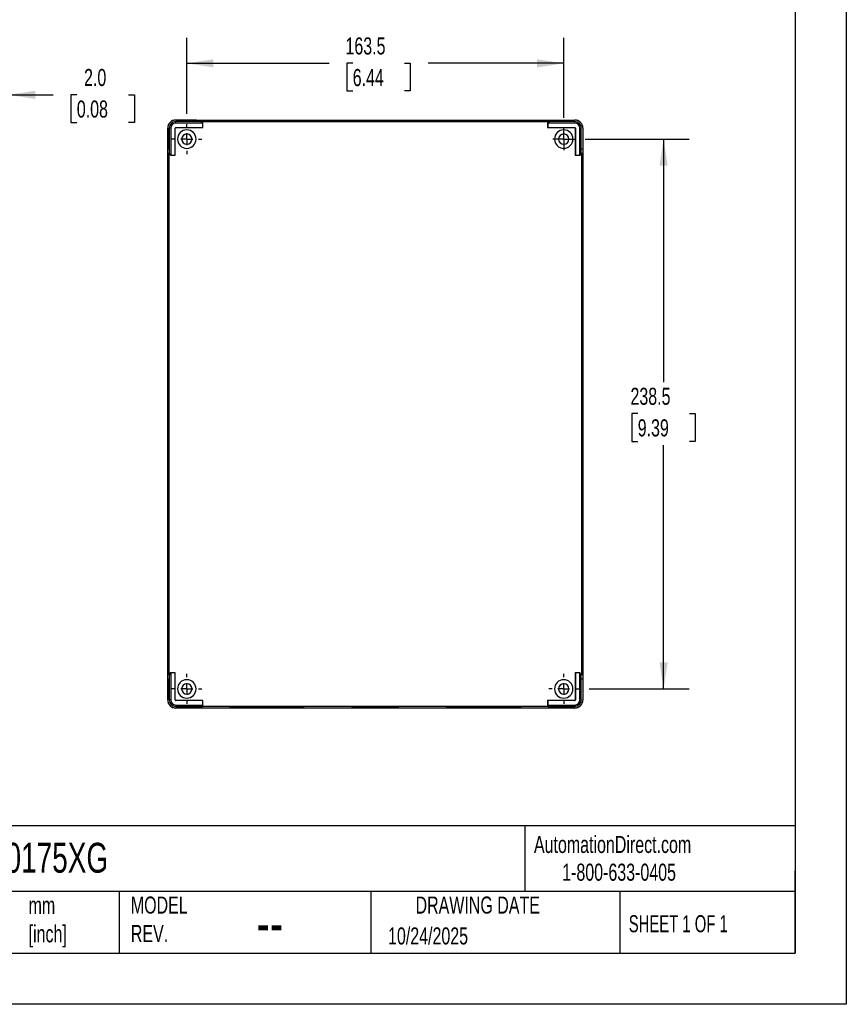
# Model space of a CAD drawing. Header units: millimetres. Extents: x 0 to 978, y 0 to 756.
# Tile 4 of 5: x 619 to 978, y 0 to 427. Entities that reach past the tile are written whole.
import ezdxf

# ---------------------------------------------------------------- set-up
doc = ezdxf.new("R2010")
doc.units = ezdxf.units.MM
doc.header["$LTSCALE"] = 3.5
doc.linetypes.add('CENTERX2', pattern=[20.32, 12.7, -2.54, 2.54, -2.54])
doc.layers.add('CENTER', color=40, linetype='CENTERX2')
doc.layers.add('DIMENSIONS', color=140, linetype='Continuous', lineweight=25)
doc.layers.add('TEXT', color=140, linetype='Continuous', lineweight=25)
doc.styles.add('SLDTEXTSTYLE0', font='TXT', dxfattribs={"width": 0.7})
doc.styles.add('SLDTEXTSTYLE1', font='TXT', dxfattribs={"width": 0.65})
doc.dimstyles.new('SLDDIMSTYLE0', dxfattribs={"dimtxt": 7.553027, "dimasz": 11.557, "dimexe": 0, "dimexo": 0.0625, "dimgap": 1.888257, "dimtad": 0, "dimtih": 1, "dimtoh": 1, "dimdec": 1, "dimrnd": 1e-09, "dimzin": 12, "dimdsep": 46, "dimtxsty": 'SLDTEXTSTYLE0', "dimsah": 1, "dimcen": 0.09, "dimadec": 0, "dimazin": 3, "dimtfac": 1, "dimtdec": 1, "dimtofl": 0, "dimtmove": 0, "dimatfit": 3, "dimfxl": 0, "dimfrac": 2, "dimtolj": 1, "dimtzin": 12, "dimarcsym": 0})
doc.dimstyles.new('SLDDIMSTYLE2', dxfattribs={"dimtxt": 7.553027, "dimasz": 11.557, "dimexe": 0, "dimexo": 0.0625, "dimgap": 1.888257, "dimtad": 0, "dimtih": 1, "dimtoh": 1, "dimdec": 1, "dimrnd": 1e-09, "dimzin": 4, "dimdsep": 46, "dimtxsty": 'SLDTEXTSTYLE0', "dimsah": 1, "dimcen": 0.09, "dimadec": 0, "dimazin": 1, "dimtfac": 1, "dimtdec": 1, "dimtmove": 0, "dimatfit": 0, "dimfxl": 0, "dimfrac": 2, "dimtolj": 1, "dimtzin": 12, "dimarcsym": 0})

# ---------------------------------------------------------------- blocks, each defined once
blk = doc.blocks.new('_D_8')
at = {"layer": 'DIMENSIONS'}
for p, q in [((612.57, 373), (612.57, 405.67)), ((614.57, 384.58), (614.57, 405.67)), ((612.57, 394.56), (590.34, 394.56)), ((614.57, 394.56), (633.9, 394.56)), ((644.14, 394.56), (641.6, 394.56)), ((641.6, 394.56), (641.6, 382.56)), ((666.58, 394.56), (669.12, 394.56)), ((669.12, 394.56), (669.12, 382.56)), ((641.6, 382.56), (644.14, 382.56)), ((669.12, 382.56), (666.58, 382.56))]:
    blk.add_line(p, q, dxfattribs=at)
for points in [[(612.57, 394.56), (601.01, 396.34), (601.01, 392.78)], [(614.57, 394.56), (626.13, 392.78), (626.13, 396.34)]]:
    blk.add_solid(points, dxfattribs=at)
at = {"layer": 'DIMENSIONS', "char_height": 7.408, "attachment_point": 1, "style": 'SLDTEXTSTYLE0'}
for s, insert in [('2.0', (647.28, 405.8)), ('0.08', (644.14, 392.11))]:
    blk.add_mtext(s, dxfattribs=dict(at, insert=insert))
blk = doc.blocks.new('_D_9')
at = {"layer": 'DIMENSIONS'}
for p, q in [((691.85, 386.32), (691.85, 419.35)), ((855.35, 384.57), (855.35, 419.35)), ((691.85, 408.23), (753.58, 408.23)), ((763.81, 408.23), (761.28, 408.23)), ((761.28, 408.23), (761.28, 396.23)), ((786.26, 408.23), (788.79, 408.23)), ((788.79, 408.23), (788.79, 396.23)), ((855.35, 408.23), (796.49, 408.23)), ((761.28, 396.23), (763.81, 396.23)), ((788.79, 396.23), (786.26, 396.23))]:
    blk.add_line(p, q, dxfattribs=at)
for points in [[(691.85, 408.23), (703.41, 406.46), (703.41, 410.01)], [(855.35, 408.23), (843.8, 410.01), (843.8, 406.46)]]:
    blk.add_solid(points, dxfattribs=at)
at = {"layer": 'DIMENSIONS', "char_height": 7.408, "attachment_point": 1, "style": 'SLDTEXTSTYLE0'}
for s, insert in [('163.5', (760.67, 419.47)), ('6.44', (763.81, 405.78))]:
    blk.add_mtext(s, dxfattribs=dict(at, insert=insert))
blk = doc.blocks.new('_D_10')
at = {"layer": 'DIMENSIONS'}
for p, q in [((864.59, 375.34), (909.77, 375.34)), ((898.65, 375.34), (898.65, 269.94)), ((887.43, 256.25), (884.89, 256.25)), ((884.89, 256.25), (884.89, 244.24)), ((909.88, 256.25), (912.41, 256.25)), ((912.41, 256.25), (912.41, 244.24)), ((884.89, 244.24), (887.43, 244.24)), ((912.41, 244.24), (909.88, 244.24)), ((898.65, 136.84), (898.65, 242.55)), ((866.34, 136.84), (909.77, 136.84))]:
    blk.add_line(p, q, dxfattribs=at)
for points in [[(898.65, 375.34), (896.88, 363.78), (900.43, 363.78)], [(898.65, 136.84), (900.43, 148.39), (896.88, 148.39)]]:
    blk.add_solid(points, dxfattribs=at)
at = {"layer": 'DIMENSIONS', "char_height": 7.408, "attachment_point": 1, "style": 'SLDTEXTSTYLE0'}
for s, insert in [('238.5', (884.29, 267.49)), ('9.39', (887.43, 253.79))]:
    blk.add_mtext(s, dxfattribs=dict(at, insert=insert))
blk = doc.blocks.new('SW_CENTERMARKSYMBOL_13')
at = {"layer": 'CENTER', "color": 0}
for p, q in [((0, 5.08), (0, 6.54)), ((-5.08, 0), (-6.54, 0)), ((0, 0), (-2.54, 0)), ((0, 0), (0, 2.54)), ((0, 0), (0, -2.54)), ((0, 0), (2.54, 0)), ((5.08, 0), (6.54, 0)), ((0, -5.08), (0, -6.54))]:
    blk.add_line(p, q, dxfattribs=at)
blk = doc.blocks.new('SW_CENTERMARKSYMBOL_14')
at = {"layer": 'CENTER', "color": 0}
for p, q in [((0, 2.54), (0, 4.79)), ((-2.54, 0), (-4.79, 0)), ((0, 0), (-2.54, 0)), ((0, 0), (0, 2.54)), ((0, 0), (0, -2.54)), ((0, 0), (2.54, 0)), ((2.54, 0), (4.79, 0)), ((0, -2.54), (0, -4.79))]:
    blk.add_line(p, q, dxfattribs=at)
blk = doc.blocks.new('SW_CENTERMARKSYMBOL_15')
at = {"layer": 'CENTER', "color": 0}
for p, q in [((0, 5.08), (0, 6.54)), ((-5.08, 0), (-6.54, 0)), ((0, 0), (-2.54, 0)), ((0, 0), (0, 2.54)), ((0, 0), (0, -2.54)), ((0, 0), (2.54, 0)), ((5.08, 0), (6.54, 0)), ((0, -5.08), (0, -6.54))]:
    blk.add_line(p, q, dxfattribs=at)
blk = doc.blocks.new('SW_CENTERMARKSYMBOL_16')
at = {"layer": 'CENTER', "color": 0}
for p, q in [((0, 5.08), (0, 6.54)), ((-5.08, 0), (-6.54, 0)), ((0, 0), (-2.54, 0)), ((0, 0), (0, 2.54)), ((0, 0), (0, -2.54)), ((0, 0), (2.54, 0)), ((5.08, 0), (6.54, 0)), ((0, -5.08), (0, -6.54))]:
    blk.add_line(p, q, dxfattribs=at)

msp = doc.modelspace()

# ---------------------------------------------------------------- linework, layer by layer
at = {"color": 7, "linetype": 'Continuous'}
for p, q in [((977.91, 755.66), (977.91, 0.01)), ((977.91, 0.01), (0.01, 0.01))]:
    msp.add_line(p, q, dxfattribs=at)
for p, q in [((687.05, 383.58), (687.05, 383.64)), ((687.05, 383.64), (860.15, 383.64)), ((696.07, 383.58), (687.05, 383.58)), ((687.05, 382.34), (687.05, 382.94)), ((696.07, 382.94), (687.05, 382.94)), ((698.82, 382.34), (687.05, 382.34)), ((687.05, 380.37), (698.82, 380.37)), ((687.05, 380.37), (687.05, 380.35)), ((687.05, 380.35), (698.84, 380.35)), ((696.07, 382.94), (696.07, 383.58)), ((698.64, 383), (698.07, 383.57)), ((698.07, 383.57), (698.07, 382.92)), ((698.64, 382.35), (698.07, 382.92)), ((698.64, 382.35), (698.64, 383)), ((698.64, 383), (848.57, 383)), ((698.84, 382.35), (698.64, 382.35)), ((698.82, 382.34), (698.84, 382.35)), ((698.82, 380.37), (698.82, 382.34)), ((698.82, 380.37), (698.84, 380.35)), ((698.84, 380.35), (698.84, 382.35)), ((726.6, 383.2), (726.6, 383.4)), ((726.6, 383.12), (726.6, 383.15)), ((773.6, 383.11), (773.6, 383.29)), ((820.6, 383.2), (820.6, 383.4)), ((820.6, 383.12), (820.6, 383.15)), ((848.39, 382.34), (848.37, 382.35)), ((848.57, 382.35), (848.37, 382.35)), ((848.37, 382.35), (848.37, 380.35)), ((848.39, 380.37), (848.37, 380.35)), ((848.37, 380.35), (860.15, 380.35)), ((848.39, 382.34), (848.39, 380.37)), ((860.15, 382.34), (848.39, 382.34)), ((848.39, 380.37), (860.15, 380.37)), ((849.14, 383.57), (848.57, 383)), ((848.57, 382.35), (848.57, 383)), ((848.57, 382.35), (849.14, 382.92)), ((849.14, 382.92), (849.14, 383.57)), ((851.14, 383.58), (860.15, 383.58)), ((851.14, 383.58), (851.14, 382.94)), ((860.15, 382.94), (851.14, 382.94)), ((860.15, 383.58), (860.15, 383.64)), ((860.15, 382.34), (860.15, 382.94)), ((860.15, 380.37), (860.15, 380.35)), ((683.55, 132.04), (683.55, 380.14)), ((683.61, 380.14), (683.55, 380.14)), ((683.61, 380.14), (683.61, 371.12)), ((684.86, 380.14), (684.25, 380.14)), ((684.25, 380.14), (684.25, 371.12)), ((684.86, 380.14), (684.86, 368.37)), ((686.82, 368.37), (686.82, 380.14)), ((686.82, 380.14), (686.84, 380.14)), ((686.84, 368.35), (686.84, 380.14)), ((860.39, 380.14), (860.37, 380.14)), ((860.37, 380.14), (860.37, 368.35)), ((860.39, 380.14), (860.39, 368.37)), ((862.35, 368.37), (862.35, 380.14)), ((862.35, 380.14), (862.95, 380.14)), ((862.95, 371.12), (862.95, 380.14)), ((863.6, 380.14), (863.6, 371.12)), ((863.6, 380.14), (863.65, 380.14)), ((863.65, 380.14), (863.65, 132.04)), ((683.61, 371.12), (684.25, 371.12)), ((683.62, 369.12), (684.19, 368.55)), ((684.27, 369.12), (683.62, 369.12)), ((684.19, 143.62), (684.19, 368.55)), ((684.84, 368.55), (684.19, 368.55)), ((684.84, 368.55), (684.27, 369.12)), ((684.84, 368.55), (684.84, 368.35)), ((684.86, 368.37), (684.84, 368.35)), ((684.84, 368.35), (686.84, 368.35)), ((684.86, 368.37), (686.82, 368.37)), ((686.82, 368.37), (686.84, 368.35)), ((860.39, 368.37), (860.37, 368.35)), ((860.37, 368.35), (862.37, 368.35)), ((860.39, 368.37), (862.35, 368.37)), ((862.35, 368.37), (862.37, 368.35)), ((862.37, 368.55), (862.94, 369.12)), ((862.37, 368.35), (862.37, 368.55)), ((862.37, 368.55), (863.02, 368.55)), ((863.58, 369.12), (862.94, 369.12)), ((862.95, 371.12), (863.6, 371.12)), ((863.02, 368.55), (863.58, 369.12)), ((863.02, 368.55), (863.02, 143.62)), ((683.79, 344.09), (683.61, 344.09)), ((684.09, 344.09), (683.91, 344.09)), ((863.12, 344.09), (863.3, 344.09)), ((863.42, 344.09), (863.59, 344.09)), ((683.79, 309.09), (683.61, 309.09)), ((684.09, 309.09), (683.91, 309.09)), ((863.12, 309.09), (863.3, 309.09)), ((863.42, 309.09), (863.59, 309.09)), ((683.84, 256.09), (683.64, 256.09)), ((684.08, 256.09), (683.92, 256.09)), ((863.13, 256.09), (863.29, 256.09)), ((863.37, 256.09), (863.57, 256.09)), ((683.79, 203.09), (683.61, 203.09)), ((684.09, 203.09), (683.91, 203.09)), ((863.12, 203.09), (863.3, 203.09)), ((863.42, 203.09), (863.59, 203.09)), ((683.79, 168.09), (683.61, 168.09)), ((684.09, 168.09), (683.91, 168.09)), ((863.12, 168.09), (863.3, 168.09)), ((863.42, 168.09), (863.59, 168.09)), ((683.61, 141.05), (683.61, 132.04)), ((684.25, 141.05), (683.61, 141.05)), ((684.19, 143.62), (683.62, 143.05)), ((683.62, 143.05), (684.27, 143.05)), ((684.84, 143.62), (684.19, 143.62)), ((684.25, 141.05), (684.25, 132.04)), ((684.84, 143.62), (684.27, 143.05)), ((684.84, 143.82), (684.84, 143.62)), ((684.86, 143.8), (684.84, 143.82)), ((686.84, 143.82), (684.84, 143.82)), ((686.82, 143.8), (684.86, 143.8)), ((684.86, 143.8), (684.86, 132.04)), ((686.82, 143.8), (686.84, 143.82)), ((686.82, 132.04), (686.82, 143.8)), ((686.84, 132.04), (686.84, 143.82)), ((860.39, 143.8), (860.37, 143.82)), ((860.37, 143.82), (860.37, 132.04)), ((862.37, 143.82), (860.37, 143.82)), ((860.39, 143.8), (860.39, 132.04)), ((862.35, 143.8), (860.39, 143.8)), ((862.35, 143.8), (862.37, 143.82)), ((862.35, 132.04), (862.35, 143.8)), ((862.37, 143.62), (862.37, 143.82)), ((862.37, 143.62), (862.94, 143.05)), ((862.37, 143.62), (863.02, 143.62)), ((862.94, 143.05), (863.58, 143.05)), ((862.95, 132.04), (862.95, 141.05)), ((863.6, 141.05), (862.95, 141.05)), ((863.58, 143.05), (863.02, 143.62)), ((863.6, 141.05), (863.6, 132.04)), ((683.61, 132.04), (683.55, 132.04)), ((684.86, 132.04), (684.25, 132.04)), ((686.82, 132.04), (686.84, 132.04)), ((687.05, 131.8), (687.05, 131.82)), ((698.84, 131.82), (687.05, 131.82)), ((698.82, 131.8), (687.05, 131.8)), ((687.05, 129.84), (698.82, 129.84)), ((687.05, 129.84), (687.05, 129.24)), ((687.05, 129.24), (696.07, 129.24)), ((687.05, 128.59), (687.05, 128.54)), ((687.05, 128.59), (696.07, 128.59)), ((860.15, 128.54), (687.05, 128.54)), ((696.07, 128.59), (696.07, 129.24)), ((698.64, 129.82), (698.07, 129.25)), ((698.07, 129.25), (698.07, 128.61)), ((698.07, 128.61), (698.64, 129.17)), ((698.64, 129.82), (698.84, 129.82)), ((698.64, 129.82), (698.64, 129.17)), ((848.57, 129.17), (698.64, 129.17)), ((698.82, 131.8), (698.84, 131.82)), ((698.82, 129.84), (698.82, 131.8)), ((698.82, 129.84), (698.84, 129.82)), ((698.84, 129.82), (698.84, 131.82)), ((726.6, 129.05), (726.6, 129.02)), ((726.6, 128.97), (726.6, 128.77)), ((773.6, 129.06), (773.6, 128.88)), ((820.6, 129.05), (820.6, 129.02)), ((820.6, 128.97), (820.6, 128.77)), ((848.39, 131.8), (848.37, 131.82)), ((860.15, 131.82), (848.37, 131.82)), ((848.37, 131.82), (848.37, 129.82)), ((848.39, 129.84), (848.37, 129.82)), ((848.37, 129.82), (848.57, 129.82)), ((848.39, 131.8), (848.39, 129.84)), ((860.15, 131.8), (848.39, 131.8)), ((848.39, 129.84), (860.15, 129.84)), ((848.57, 129.82), (849.14, 129.25)), ((848.57, 129.82), (848.57, 129.17)), ((848.57, 129.17), (849.14, 128.61)), ((849.14, 128.61), (849.14, 129.25)), ((851.14, 129.24), (860.15, 129.24)), ((851.14, 129.24), (851.14, 128.59)), ((860.15, 128.59), (851.14, 128.59)), ((860.15, 131.8), (860.15, 131.82)), ((860.15, 129.84), (860.15, 129.24)), ((860.15, 128.59), (860.15, 128.54)), ((860.39, 132.04), (860.37, 132.04)), ((862.35, 132.04), (862.95, 132.04)), ((863.6, 132.04), (863.65, 132.04))]:
    msp.add_line(p, q)
at = {"flags": 128}
for points in [[(726.6, 383.12), (724.57, 383.12), (722.56, 383.12), (720.62, 383.13), (718.77, 383.14), (717.05, 383.15), (715.48, 383.16), (714.08, 383.17), (712.88, 383.19), (711.9, 383.2), (711.15, 383.22), (710.64, 383.24), (710.39, 383.25), (710.39, 383.27), (710.64, 383.29), (711.15, 383.31), (711.9, 383.32), (712.88, 383.34), (714.08, 383.35), (715.48, 383.37), (717.05, 383.38), (718.77, 383.39), (720.62, 383.39), (722.56, 383.4), (724.57, 383.4), (726.6, 383.4)], [(715.08, 383.16), (715.48, 383.17), (717.05, 383.18), (718.77, 383.19), (720.62, 383.19), (722.56, 383.2), (724.57, 383.2), (726.6, 383.2)], [(720.18, 383.13), (720.58, 383.13), (721.95, 383.14), (723.44, 383.15), (725, 383.15), (726.6, 383.15)], [(726.6, 383.4), (728.64, 383.4), (730.64, 383.4), (732.59, 383.39), (734.43, 383.39), (736.15, 383.38), (737.73, 383.37), (739.12, 383.35), (740.32, 383.34), (741.31, 383.32), (742.06, 383.31), (742.57, 383.29), (742.82, 383.27), (742.82, 383.25), (742.57, 383.24), (742.06, 383.22), (741.31, 383.2), (740.32, 383.19), (739.12, 383.17), (737.73, 383.16), (736.15, 383.15), (734.43, 383.14), (732.59, 383.13), (730.64, 383.12), (728.64, 383.12), (726.6, 383.12)], [(726.6, 383.2), (728.64, 383.2), (730.64, 383.2), (732.59, 383.19), (734.43, 383.19), (736.15, 383.18), (737.73, 383.17), (738.13, 383.16)], [(726.6, 383.15), (728.21, 383.15), (729.77, 383.15), (731.26, 383.14), (732.63, 383.13), (733.02, 383.13)], [(773.6, 383.11), (772, 383.11), (770.44, 383.12), (768.95, 383.12), (767.58, 383.13), (766.36, 383.14), (765.31, 383.15), (764.47, 383.16), (763.85, 383.17), (763.48, 383.19), (763.35, 383.2), (763.48, 383.21), (763.85, 383.23), (764.47, 383.24), (765.31, 383.25), (766.36, 383.26), (767.58, 383.27), (768.95, 383.28), (770.44, 383.29), (772, 383.29), (773.6, 383.29)], [(773.6, 383.29), (775.21, 383.29), (776.77, 383.29), (778.26, 383.28), (779.63, 383.27), (780.85, 383.26), (781.9, 383.25), (782.74, 383.24), (783.35, 383.23), (783.73, 383.21), (783.85, 383.2), (783.73, 383.19), (783.35, 383.17), (782.74, 383.16), (781.9, 383.15), (780.85, 383.14), (779.63, 383.13), (778.26, 383.12), (776.77, 383.12), (775.21, 383.11), (773.6, 383.11)], [(820.6, 383.12), (818.57, 383.12), (816.56, 383.12), (814.62, 383.13), (812.77, 383.14), (811.05, 383.15), (809.48, 383.16), (808.08, 383.17), (806.88, 383.19), (805.9, 383.2), (805.15, 383.22), (804.64, 383.24), (804.39, 383.25), (804.39, 383.27), (804.64, 383.29), (805.15, 383.31), (805.9, 383.32), (806.88, 383.34), (808.08, 383.35), (809.48, 383.37), (811.05, 383.38), (812.77, 383.39), (814.62, 383.39), (816.56, 383.4), (818.57, 383.4), (820.6, 383.4)], [(809.08, 383.16), (809.48, 383.17), (811.05, 383.18), (812.77, 383.19), (814.62, 383.19), (816.56, 383.2), (818.57, 383.2), (820.6, 383.2)], [(814.18, 383.13), (814.58, 383.13), (815.95, 383.14), (817.44, 383.15), (819, 383.15), (820.6, 383.15)], [(820.6, 383.4), (822.64, 383.4), (824.64, 383.4), (826.59, 383.39), (828.43, 383.39), (830.15, 383.38), (831.73, 383.37), (833.12, 383.35), (834.32, 383.34), (835.31, 383.32), (836.06, 383.31), (836.57, 383.29), (836.82, 383.27), (836.82, 383.25), (836.57, 383.24), (836.06, 383.22), (835.31, 383.2), (834.32, 383.19), (833.12, 383.17), (831.73, 383.16), (830.15, 383.15), (828.43, 383.14), (826.59, 383.13), (824.64, 383.12), (822.64, 383.12), (820.6, 383.12)], [(820.6, 383.2), (822.64, 383.2), (824.64, 383.2), (826.59, 383.19), (828.43, 383.19), (830.15, 383.18), (831.73, 383.17), (832.13, 383.16)], [(820.6, 383.15), (822.21, 383.15), (823.77, 383.15), (825.26, 383.14), (826.63, 383.13), (827.02, 383.13)], [(683.61, 344.09), (683.61, 345.69), (683.62, 347.25), (683.62, 348.74), (683.63, 350.11), (683.64, 351.34), (683.65, 352.38), (683.66, 353.22), (683.67, 353.84), (683.69, 354.21), (683.7, 354.34), (683.72, 354.21), (683.73, 353.84), (683.74, 353.22), (683.75, 352.38), (683.76, 351.34), (683.77, 350.11), (683.78, 348.74), (683.79, 347.25), (683.79, 345.69), (683.79, 344.09)], [(683.91, 344.09), (683.91, 345.69), (683.91, 347.25), (683.92, 348.74), (683.93, 350.11), (683.94, 351.34), (683.95, 352.38), (683.96, 353.22), (683.97, 353.84), (683.98, 354.21), (684, 354.34), (684.01, 354.21), (684.03, 353.84), (684.04, 353.22), (684.05, 352.38), (684.06, 351.34), (684.07, 350.11), (684.08, 348.74), (684.08, 347.25), (684.09, 345.69), (684.09, 344.09)], [(863.3, 344.09), (863.3, 345.69), (863.29, 347.25), (863.29, 348.74), (863.28, 350.11), (863.27, 351.34), (863.26, 352.38), (863.25, 353.22), (863.24, 353.84), (863.22, 354.21), (863.21, 354.34), (863.19, 354.21), (863.18, 353.84), (863.17, 353.22), (863.16, 352.38), (863.14, 351.34), (863.14, 350.11), (863.13, 348.74), (863.12, 347.25), (863.12, 345.69), (863.12, 344.09)], [(863.59, 344.09), (863.59, 345.69), (863.59, 347.25), (863.58, 348.74), (863.58, 350.11), (863.57, 351.34), (863.56, 352.38), (863.55, 353.22), (863.53, 353.84), (863.52, 354.21), (863.5, 354.34), (863.49, 354.21), (863.48, 353.84), (863.46, 353.22), (863.45, 352.38), (863.44, 351.34), (863.43, 350.11), (863.43, 348.74), (863.42, 347.25), (863.42, 345.69), (863.42, 344.09)], [(683.79, 344.09), (683.79, 342.48), (683.79, 340.92), (683.78, 339.43), (683.77, 338.06), (683.76, 336.84), (683.75, 335.79), (683.74, 334.95), (683.73, 334.34), (683.72, 333.96), (683.7, 333.84), (683.69, 333.96), (683.67, 334.34), (683.66, 334.95), (683.65, 335.79), (683.64, 336.84), (683.63, 338.06), (683.62, 339.43), (683.62, 340.92), (683.61, 342.48), (683.61, 344.09)], [(684.09, 344.09), (684.09, 342.48), (684.08, 340.92), (684.08, 339.43), (684.07, 338.06), (684.06, 336.84), (684.05, 335.79), (684.04, 334.95), (684.03, 334.34), (684.01, 333.96), (684, 333.84), (683.98, 333.96), (683.97, 334.34), (683.96, 334.95), (683.95, 335.79), (683.94, 336.84), (683.93, 338.06), (683.92, 339.43), (683.91, 340.92), (683.91, 342.48), (683.91, 344.09)], [(863.12, 344.09), (863.12, 342.48), (863.12, 340.92), (863.13, 339.43), (863.14, 338.06), (863.14, 336.84), (863.16, 335.79), (863.17, 334.95), (863.18, 334.34), (863.19, 333.96), (863.21, 333.84), (863.22, 333.96), (863.24, 334.34), (863.25, 334.95), (863.26, 335.79), (863.27, 336.84), (863.28, 338.06), (863.29, 339.43), (863.29, 340.92), (863.3, 342.48), (863.3, 344.09)], [(863.42, 344.09), (863.42, 342.48), (863.42, 340.92), (863.43, 339.43), (863.43, 338.06), (863.44, 336.84), (863.45, 335.79), (863.46, 334.95), (863.48, 334.34), (863.49, 333.96), (863.5, 333.84), (863.52, 333.96), (863.53, 334.34), (863.55, 334.95), (863.56, 335.79), (863.57, 336.84), (863.58, 338.06), (863.58, 339.43), (863.59, 340.92), (863.59, 342.48), (863.59, 344.09)], [(683.61, 309.09), (683.61, 310.69), (683.62, 312.25), (683.62, 313.74), (683.63, 315.11), (683.64, 316.34), (683.65, 317.38), (683.66, 318.22), (683.67, 318.84), (683.69, 319.21), (683.7, 319.34), (683.72, 319.21), (683.73, 318.84), (683.74, 318.22), (683.75, 317.38), (683.76, 316.34), (683.77, 315.11), (683.78, 313.74), (683.79, 312.25), (683.79, 310.69), (683.79, 309.09)], [(683.91, 309.09), (683.91, 310.69), (683.91, 312.25), (683.92, 313.74), (683.93, 315.11), (683.94, 316.34), (683.95, 317.38), (683.96, 318.22), (683.97, 318.84), (683.98, 319.21), (684, 319.34), (684.01, 319.21), (684.03, 318.84), (684.04, 318.22), (684.05, 317.38), (684.06, 316.34), (684.07, 315.11), (684.08, 313.74), (684.08, 312.25), (684.09, 310.69), (684.09, 309.09)], [(863.3, 309.09), (863.3, 310.69), (863.29, 312.25), (863.29, 313.74), (863.28, 315.11), (863.27, 316.34), (863.26, 317.38), (863.25, 318.22), (863.24, 318.84), (863.22, 319.21), (863.21, 319.34), (863.19, 319.21), (863.18, 318.84), (863.17, 318.22), (863.16, 317.38), (863.14, 316.34), (863.14, 315.11), (863.13, 313.74), (863.12, 312.25), (863.12, 310.69), (863.12, 309.09)], [(863.59, 309.09), (863.59, 310.69), (863.59, 312.25), (863.58, 313.74), (863.58, 315.11), (863.57, 316.34), (863.56, 317.38), (863.55, 318.22), (863.53, 318.84), (863.52, 319.21), (863.5, 319.34), (863.49, 319.21), (863.48, 318.84), (863.46, 318.22), (863.45, 317.38), (863.44, 316.34), (863.43, 315.11), (863.43, 313.74), (863.42, 312.25), (863.42, 310.69), (863.42, 309.09)], [(683.79, 309.09), (683.79, 307.48), (683.79, 305.92), (683.78, 304.43), (683.77, 303.06), (683.76, 301.84), (683.75, 300.79), (683.74, 299.95), (683.73, 299.34), (683.72, 298.96), (683.7, 298.84), (683.69, 298.96), (683.67, 299.34), (683.66, 299.95), (683.65, 300.79), (683.64, 301.84), (683.63, 303.06), (683.62, 304.43), (683.62, 305.92), (683.61, 307.48), (683.61, 309.09)], [(684.09, 309.09), (684.09, 307.48), (684.08, 305.92), (684.08, 304.43), (684.07, 303.06), (684.06, 301.84), (684.05, 300.79), (684.04, 299.95), (684.03, 299.34), (684.01, 298.96), (684, 298.84), (683.98, 298.96), (683.97, 299.34), (683.96, 299.95), (683.95, 300.79), (683.94, 301.84), (683.93, 303.06), (683.92, 304.43), (683.91, 305.92), (683.91, 307.48), (683.91, 309.09)], [(863.12, 309.09), (863.12, 307.48), (863.12, 305.92), (863.13, 304.43), (863.14, 303.06), (863.14, 301.84), (863.16, 300.79), (863.17, 299.95), (863.18, 299.34), (863.19, 298.96), (863.21, 298.84), (863.22, 298.96), (863.24, 299.34), (863.25, 299.95), (863.26, 300.79), (863.27, 301.84), (863.28, 303.06), (863.29, 304.43), (863.29, 305.92), (863.3, 307.48), (863.3, 309.09)], [(863.42, 309.09), (863.42, 307.48), (863.42, 305.92), (863.43, 304.43), (863.43, 303.06), (863.44, 301.84), (863.45, 300.79), (863.46, 299.95), (863.48, 299.34), (863.49, 298.96), (863.5, 298.84), (863.52, 298.96), (863.53, 299.34), (863.55, 299.95), (863.56, 300.79), (863.57, 301.84), (863.58, 303.06), (863.58, 304.43), (863.59, 305.92), (863.59, 307.48), (863.59, 309.09)], [(683.64, 256.09), (683.64, 258.64), (683.64, 261.17), (683.65, 263.65), (683.66, 266.04), (683.67, 268.34), (683.68, 270.51), (683.69, 272.53), (683.71, 274.39), (683.72, 276.05), (683.74, 277.52), (683.76, 278.76), (683.78, 279.77), (683.8, 280.53), (683.83, 281.05), (683.85, 281.3), (683.87, 281.3), (683.89, 281.05), (683.91, 280.53), (683.94, 279.77), (683.96, 278.76), (683.98, 277.52), (683.99, 276.05), (684.01, 274.39), (684.03, 272.53), (684.04, 270.51), (684.05, 268.34), (684.06, 266.04), (684.07, 263.65), (684.07, 261.17), (684.08, 258.64), (684.08, 256.09)], [(683.84, 256.09), (683.84, 258.64), (683.84, 261.17), (683.85, 263.65), (683.86, 266.04), (683.87, 268.34), (683.88, 270.51), (683.89, 272.53), (683.91, 274.39), (683.92, 276.05), (683.94, 277.52), (683.96, 278.59)], [(863.57, 256.09), (863.57, 258.64), (863.56, 261.17), (863.56, 263.65), (863.55, 266.04), (863.54, 268.34), (863.53, 270.51), (863.51, 272.53), (863.5, 274.39), (863.48, 276.05), (863.46, 277.52), (863.44, 278.76), (863.42, 279.77), (863.4, 280.53), (863.38, 281.05), (863.36, 281.3), (863.34, 281.3), (863.31, 281.05), (863.29, 280.53), (863.27, 279.77), (863.25, 278.76), (863.23, 277.52), (863.21, 276.05), (863.2, 274.39), (863.18, 272.53), (863.17, 270.51), (863.16, 268.34), (863.15, 266.04), (863.14, 263.65), (863.13, 261.17), (863.13, 258.64), (863.13, 256.09)], [(863.37, 256.09), (863.37, 258.64), (863.36, 261.17), (863.36, 263.65), (863.35, 266.04), (863.34, 268.34), (863.33, 270.51), (863.31, 272.53), (863.3, 274.39), (863.28, 276.05), (863.26, 277.52), (863.25, 278.59)], [(683.92, 256.09), (683.92, 258.12), (683.92, 260.13), (683.93, 262.07), (683.93, 263.92), (683.94, 265.64), (683.96, 267.21), (683.97, 268.61), (683.98, 269.81), (684, 270.79), (684.01, 271.54), (684.03, 272)], [(863.29, 256.09), (863.29, 258.12), (863.29, 260.13), (863.28, 262.07), (863.27, 263.92), (863.26, 265.64), (863.25, 267.21), (863.24, 268.61), (863.22, 269.81), (863.21, 270.79), (863.19, 271.54), (863.18, 272)], [(684.08, 256.09), (684.08, 253.53), (684.07, 251), (684.07, 248.53), (684.06, 246.13), (684.05, 243.83), (684.04, 241.66), (684.03, 239.64), (684.01, 237.79), (683.99, 236.12), (683.98, 234.66), (683.96, 233.42), (683.94, 232.41), (683.91, 231.64), (683.89, 231.13), (683.87, 230.87), (683.85, 230.87), (683.83, 231.13), (683.8, 231.64), (683.78, 232.41), (683.76, 233.42), (683.74, 234.66), (683.72, 236.12), (683.71, 237.79), (683.69, 239.64), (683.68, 241.66), (683.67, 243.83), (683.66, 246.13), (683.65, 248.53), (683.64, 251), (683.64, 253.53), (683.64, 256.09)], [(683.96, 233.59), (683.94, 234.66), (683.92, 236.12), (683.91, 237.79), (683.89, 239.64), (683.88, 241.66), (683.87, 243.83), (683.86, 246.13), (683.85, 248.53), (683.84, 251), (683.84, 253.53), (683.84, 256.09)], [(684.03, 240.18), (684.01, 240.63), (684, 241.38), (683.98, 242.37), (683.97, 243.57), (683.96, 244.96), (683.94, 246.54), (683.93, 248.26), (683.93, 250.11), (683.92, 252.05), (683.92, 254.05), (683.92, 256.09)], [(863.13, 256.09), (863.13, 253.53), (863.13, 251), (863.14, 248.53), (863.15, 246.13), (863.16, 243.83), (863.17, 241.66), (863.18, 239.64), (863.2, 237.79), (863.21, 236.12), (863.23, 234.66), (863.25, 233.42), (863.27, 232.41), (863.29, 231.64), (863.31, 231.13), (863.34, 230.87), (863.36, 230.87), (863.38, 231.13), (863.4, 231.64), (863.42, 232.41), (863.44, 233.42), (863.46, 234.66), (863.48, 236.12), (863.5, 237.79), (863.51, 239.64), (863.53, 241.66), (863.54, 243.83), (863.55, 246.13), (863.56, 248.53), (863.56, 251), (863.57, 253.53), (863.57, 256.09)], [(863.18, 240.18), (863.19, 240.63), (863.21, 241.38), (863.22, 242.37), (863.24, 243.57), (863.25, 244.96), (863.26, 246.54), (863.27, 248.26), (863.28, 250.11), (863.29, 252.05), (863.29, 254.05), (863.29, 256.09)], [(863.25, 233.59), (863.26, 234.66), (863.28, 236.12), (863.3, 237.79), (863.31, 239.64), (863.33, 241.66), (863.34, 243.83), (863.35, 246.13), (863.36, 248.53), (863.36, 251), (863.37, 253.53), (863.37, 256.09)], [(683.61, 203.09), (683.61, 204.69), (683.62, 206.25), (683.62, 207.74), (683.63, 209.11), (683.64, 210.34), (683.65, 211.38), (683.66, 212.22), (683.67, 212.84), (683.69, 213.21), (683.7, 213.34), (683.72, 213.21), (683.73, 212.84), (683.74, 212.22), (683.75, 211.38), (683.76, 210.34), (683.77, 209.11), (683.78, 207.74), (683.79, 206.25), (683.79, 204.69), (683.79, 203.09)], [(683.91, 203.09), (683.91, 204.69), (683.91, 206.25), (683.92, 207.74), (683.93, 209.11), (683.94, 210.34), (683.95, 211.38), (683.96, 212.22), (683.97, 212.84), (683.98, 213.21), (684, 213.34), (684.01, 213.21), (684.03, 212.84), (684.04, 212.22), (684.05, 211.38), (684.06, 210.34), (684.07, 209.11), (684.08, 207.74), (684.08, 206.25), (684.09, 204.69), (684.09, 203.09)], [(863.3, 203.09), (863.3, 204.69), (863.29, 206.25), (863.29, 207.74), (863.28, 209.11), (863.27, 210.34), (863.26, 211.38), (863.25, 212.22), (863.24, 212.84), (863.22, 213.21), (863.21, 213.34), (863.19, 213.21), (863.18, 212.84), (863.17, 212.22), (863.16, 211.38), (863.14, 210.34), (863.14, 209.11), (863.13, 207.74), (863.12, 206.25), (863.12, 204.69), (863.12, 203.09)], [(863.59, 203.09), (863.59, 204.69), (863.59, 206.25), (863.58, 207.74), (863.58, 209.11), (863.57, 210.34), (863.56, 211.38), (863.55, 212.22), (863.53, 212.84), (863.52, 213.21), (863.5, 213.34), (863.49, 213.21), (863.48, 212.84), (863.46, 212.22), (863.45, 211.38), (863.44, 210.34), (863.43, 209.11), (863.43, 207.74), (863.42, 206.25), (863.42, 204.69), (863.42, 203.09)], [(683.79, 203.09), (683.79, 201.48), (683.79, 199.92), (683.78, 198.43), (683.77, 197.06), (683.76, 195.84), (683.75, 194.79), (683.74, 193.95), (683.73, 193.34), (683.72, 192.96), (683.7, 192.84), (683.69, 192.96), (683.67, 193.34), (683.66, 193.95), (683.65, 194.79), (683.64, 195.84), (683.63, 197.06), (683.62, 198.43), (683.62, 199.92), (683.61, 201.48), (683.61, 203.09)], [(684.09, 203.09), (684.09, 201.48), (684.08, 199.92), (684.08, 198.43), (684.07, 197.06), (684.06, 195.84), (684.05, 194.79), (684.04, 193.95), (684.03, 193.34), (684.01, 192.96), (684, 192.84), (683.98, 192.96), (683.97, 193.34), (683.96, 193.95), (683.95, 194.79), (683.94, 195.84), (683.93, 197.06), (683.92, 198.43), (683.91, 199.92), (683.91, 201.48), (683.91, 203.09)], [(863.12, 203.09), (863.12, 201.48), (863.12, 199.92), (863.13, 198.43), (863.14, 197.06), (863.14, 195.84), (863.16, 194.79), (863.17, 193.95), (863.18, 193.34), (863.19, 192.96), (863.21, 192.84), (863.22, 192.96), (863.24, 193.34), (863.25, 193.95), (863.26, 194.79), (863.27, 195.84), (863.28, 197.06), (863.29, 198.43), (863.29, 199.92), (863.3, 201.48), (863.3, 203.09)], [(863.42, 203.09), (863.42, 201.48), (863.42, 199.92), (863.43, 198.43), (863.43, 197.06), (863.44, 195.84), (863.45, 194.79), (863.46, 193.95), (863.48, 193.34), (863.49, 192.96), (863.5, 192.84), (863.52, 192.96), (863.53, 193.34), (863.55, 193.95), (863.56, 194.79), (863.57, 195.84), (863.58, 197.06), (863.58, 198.43), (863.59, 199.92), (863.59, 201.48), (863.59, 203.09)], [(683.61, 168.09), (683.61, 169.69), (683.62, 171.25), (683.62, 172.74), (683.63, 174.11), (683.64, 175.34), (683.65, 176.38), (683.66, 177.22), (683.67, 177.84), (683.69, 178.21), (683.7, 178.34), (683.72, 178.21), (683.73, 177.84), (683.74, 177.22), (683.75, 176.38), (683.76, 175.34), (683.77, 174.11), (683.78, 172.74), (683.79, 171.25), (683.79, 169.69), (683.79, 168.09)], [(683.91, 168.09), (683.91, 169.69), (683.91, 171.25), (683.92, 172.74), (683.93, 174.11), (683.94, 175.34), (683.95, 176.38), (683.96, 177.22), (683.97, 177.84), (683.98, 178.21), (684, 178.34), (684.01, 178.21), (684.03, 177.84), (684.04, 177.22), (684.05, 176.38), (684.06, 175.34), (684.07, 174.11), (684.08, 172.74), (684.08, 171.25), (684.09, 169.69), (684.09, 168.09)], [(863.3, 168.09), (863.3, 169.69), (863.29, 171.25), (863.29, 172.74), (863.28, 174.11), (863.27, 175.34), (863.26, 176.38), (863.25, 177.22), (863.24, 177.84), (863.22, 178.21), (863.21, 178.34), (863.19, 178.21), (863.18, 177.84), (863.17, 177.22), (863.16, 176.38), (863.14, 175.34), (863.14, 174.11), (863.13, 172.74), (863.12, 171.25), (863.12, 169.69), (863.12, 168.09)], [(863.59, 168.09), (863.59, 169.69), (863.59, 171.25), (863.58, 172.74), (863.58, 174.11), (863.57, 175.34), (863.56, 176.38), (863.55, 177.22), (863.53, 177.84), (863.52, 178.21), (863.5, 178.34), (863.49, 178.21), (863.48, 177.84), (863.46, 177.22), (863.45, 176.38), (863.44, 175.34), (863.43, 174.11), (863.43, 172.74), (863.42, 171.25), (863.42, 169.69), (863.42, 168.09)], [(683.79, 168.09), (683.79, 166.48), (683.79, 164.92), (683.78, 163.43), (683.77, 162.06), (683.76, 160.84), (683.75, 159.79), (683.74, 158.95), (683.73, 158.34), (683.72, 157.96), (683.7, 157.84), (683.69, 157.96), (683.67, 158.34), (683.66, 158.95), (683.65, 159.79), (683.64, 160.84), (683.63, 162.06), (683.62, 163.43), (683.62, 164.92), (683.61, 166.48), (683.61, 168.09)], [(684.09, 168.09), (684.09, 166.48), (684.08, 164.92), (684.08, 163.43), (684.07, 162.06), (684.06, 160.84), (684.05, 159.79), (684.04, 158.95), (684.03, 158.34), (684.01, 157.96), (684, 157.84), (683.98, 157.96), (683.97, 158.34), (683.96, 158.95), (683.95, 159.79), (683.94, 160.84), (683.93, 162.06), (683.92, 163.43), (683.91, 164.92), (683.91, 166.48), (683.91, 168.09)], [(863.12, 168.09), (863.12, 166.48), (863.12, 164.92), (863.13, 163.43), (863.14, 162.06), (863.14, 160.84), (863.16, 159.79), (863.17, 158.95), (863.18, 158.34), (863.19, 157.96), (863.21, 157.84), (863.22, 157.96), (863.24, 158.34), (863.25, 158.95), (863.26, 159.79), (863.27, 160.84), (863.28, 162.06), (863.29, 163.43), (863.29, 164.92), (863.3, 166.48), (863.3, 168.09)], [(863.42, 168.09), (863.42, 166.48), (863.42, 164.92), (863.43, 163.43), (863.43, 162.06), (863.44, 160.84), (863.45, 159.79), (863.46, 158.95), (863.48, 158.34), (863.49, 157.96), (863.5, 157.84), (863.52, 157.96), (863.53, 158.34), (863.55, 158.95), (863.56, 159.79), (863.57, 160.84), (863.58, 162.06), (863.58, 163.43), (863.59, 164.92), (863.59, 166.48), (863.59, 168.09)], [(726.6, 129.05), (724.57, 129.05), (722.56, 129.05), (720.62, 129.04), (718.77, 129.04), (717.05, 129.03), (715.48, 129.02), (714.08, 129), (712.88, 128.99), (711.9, 128.97), (711.15, 128.96), (710.64, 128.94), (710.39, 128.92), (710.39, 128.9), (710.64, 128.89), (711.15, 128.87), (711.9, 128.85), (712.88, 128.84), (714.08, 128.82), (715.48, 128.81), (717.05, 128.8), (718.77, 128.79), (720.62, 128.78), (722.56, 128.78), (724.57, 128.77), (726.6, 128.77)], [(715.08, 129.01), (715.48, 129.01), (717.05, 129), (718.77, 128.99), (720.62, 128.98), (722.56, 128.98), (724.57, 128.97), (726.6, 128.97)], [(720.18, 129.04), (720.58, 129.04), (721.95, 129.03), (723.44, 129.03), (725, 129.02), (726.6, 129.02)], [(726.6, 128.77), (728.64, 128.77), (730.64, 128.78), (732.59, 128.78), (734.43, 128.79), (736.15, 128.8), (737.73, 128.81), (739.12, 128.82), (740.32, 128.84), (741.31, 128.85), (742.06, 128.87), (742.57, 128.89), (742.82, 128.9), (742.82, 128.92), (742.57, 128.94), (742.06, 128.96), (741.31, 128.97), (740.32, 128.99), (739.12, 129), (737.73, 129.02), (736.15, 129.03), (734.43, 129.04), (732.59, 129.04), (730.64, 129.05), (728.64, 129.05), (726.6, 129.05)], [(726.6, 129.02), (728.21, 129.02), (729.77, 129.03), (731.26, 129.03), (732.63, 129.04), (733.02, 129.04)], [(726.6, 128.97), (728.64, 128.97), (730.64, 128.98), (732.59, 128.98), (734.43, 128.99), (736.15, 129), (737.73, 129.01), (738.13, 129.01)], [(773.6, 129.06), (772, 129.06), (770.44, 129.06), (768.95, 129.05), (767.58, 129.05), (766.36, 129.04), (765.31, 129.03), (764.47, 129.01), (763.85, 129), (763.48, 128.99), (763.35, 128.97), (763.48, 128.96), (763.85, 128.95), (764.47, 128.93), (765.31, 128.92), (766.36, 128.91), (767.58, 128.9), (768.95, 128.89), (770.44, 128.89), (772, 128.89), (773.6, 128.88)], [(773.6, 128.88), (775.21, 128.89), (776.77, 128.89), (778.26, 128.89), (779.63, 128.9), (780.85, 128.91), (781.9, 128.92), (782.74, 128.93), (783.35, 128.95), (783.73, 128.96), (783.85, 128.97), (783.73, 128.99), (783.35, 129), (782.74, 129.01), (781.9, 129.03), (780.85, 129.04), (779.63, 129.05), (778.26, 129.05), (776.77, 129.06), (775.21, 129.06), (773.6, 129.06)], [(820.6, 129.05), (818.57, 129.05), (816.56, 129.05), (814.62, 129.04), (812.77, 129.04), (811.05, 129.03), (809.48, 129.02), (808.08, 129), (806.88, 128.99), (805.9, 128.97), (805.15, 128.96), (804.64, 128.94), (804.39, 128.92), (804.39, 128.9), (804.64, 128.89), (805.15, 128.87), (805.9, 128.85), (806.88, 128.84), (808.08, 128.82), (809.48, 128.81), (811.05, 128.8), (812.77, 128.79), (814.62, 128.78), (816.56, 128.78), (818.57, 128.77), (820.6, 128.77)], [(809.08, 129.01), (809.48, 129.01), (811.05, 129), (812.77, 128.99), (814.62, 128.98), (816.56, 128.98), (818.57, 128.97), (820.6, 128.97)], [(814.18, 129.04), (814.58, 129.04), (815.95, 129.03), (817.44, 129.03), (819, 129.02), (820.6, 129.02)], [(820.6, 128.77), (822.64, 128.77), (824.64, 128.78), (826.59, 128.78), (828.43, 128.79), (830.15, 128.8), (831.73, 128.81), (833.12, 128.82), (834.32, 128.84), (835.31, 128.85), (836.06, 128.87), (836.57, 128.89), (836.82, 128.9), (836.82, 128.92), (836.57, 128.94), (836.06, 128.96), (835.31, 128.97), (834.32, 128.99), (833.12, 129), (831.73, 129.02), (830.15, 129.03), (828.43, 129.04), (826.59, 129.04), (824.64, 129.05), (822.64, 129.05), (820.6, 129.05)], [(820.6, 129.02), (822.21, 129.02), (823.77, 129.03), (825.26, 129.03), (826.63, 129.04), (827.02, 129.04)], [(820.6, 128.97), (822.64, 128.97), (824.64, 128.98), (826.59, 128.98), (828.43, 128.99), (830.15, 129), (831.73, 129.01), (832.13, 129.01)]]:
    msp.add_lwpolyline(points, dxfattribs=at)
for centre, radius, start, end in [((687.05, 380.14), 3.5, 90, 180), ((687.05, 380.14), 3.45, 90, 180), ((687.05, 380.14), 2.8, 90, 180), ((687.05, 380.14), 2.2, 90, 180), ((687.05, 380.14), 0.233, 90, 180), ((687.05, 380.14), 0.215, 90, 180), ((860.15, 380.14), 3.5, 0, 90), ((860.15, 380.14), 3.45, 0, 90), ((860.15, 380.14), 2.8, 0, 90), ((860.15, 380.14), 2.2, 0, 90), ((860.15, 380.14), 0.233, 0, 90), ((860.15, 380.14), 0.215, 0, 90), ((691.85, 375.34), 4, 90, 270), ((691.85, 375.34), 2.25, 90, 270), ((691.85, 375.34), 4, 270, 90), ((691.85, 375.34), 2.25, 270, 90), ((855.35, 375.34), 4, 90, 270), ((855.35, 375.34), 2.25, 90, 270), ((855.35, 375.34), 4, 270, 90), ((855.35, 375.34), 2.25, 270, 90), ((691.85, 136.84), 4, 90, 270), ((691.85, 136.84), 2.25, 90, 270), ((691.85, 136.84), 4, 270, 90), ((691.85, 136.84), 2.25, 270, 90), ((855.35, 136.84), 4, 90, 270), ((855.35, 136.84), 2.25, 90, 270), ((855.35, 136.84), 4, 270, 90), ((855.35, 136.84), 2.25, 270, 90), ((687.05, 132.04), 3.5, 180, 270), ((687.05, 132.04), 3.45, 180, 270), ((687.05, 132.04), 2.8, 180, 270), ((687.05, 132.04), 2.2, 180, 270), ((687.05, 132.04), 0.233, 180, 270), ((687.05, 132.04), 0.215, 180, 270), ((860.15, 132.04), 0.233, 270, 0), ((860.15, 132.04), 2.2, 270, 0), ((860.15, 132.04), 2.8, 270, 0), ((860.15, 132.04), 0.215, 270, 0), ((860.15, 132.04), 3.45, 270, 0), ((860.15, 132.04), 3.5, 270, 0)]:
    msp.add_arc(centre, radius, start, end)
for points in [[(696.07, 383.58), (696.31, 383.58), (696.56, 383.58), (697.05, 383.58), (697.28, 383.58), (697.67, 383.58), (697.83, 383.58), (698.02, 383.57), (698.07, 383.57), (698.07, 383.57)], [(698.07, 382.92), (698.07, 382.92), (698.02, 382.92), (697.83, 382.93), (697.67, 382.93), (697.28, 382.93), (697.05, 382.94), (696.56, 382.94), (696.31, 382.94), (696.07, 382.94)], [(849.14, 383.57), (849.14, 383.57), (849.18, 383.57), (849.38, 383.58), (849.53, 383.58), (849.92, 383.58), (850.16, 383.58), (850.65, 383.58), (850.9, 383.58), (851.14, 383.58)], [(851.14, 382.94), (850.9, 382.94), (850.65, 382.94), (850.16, 382.94), (849.92, 382.93), (849.53, 382.93), (849.38, 382.93), (849.18, 382.92), (849.14, 382.92), (849.14, 382.92)], [(683.62, 369.12), (683.62, 369.12), (683.62, 369.17), (683.61, 369.36), (683.61, 369.52), (683.61, 369.91), (683.61, 370.14), (683.61, 370.63), (683.61, 370.89), (683.61, 371.12)], [(684.25, 371.12), (684.25, 370.89), (684.25, 370.63), (684.26, 370.14), (684.26, 369.91), (684.26, 369.52), (684.26, 369.36), (684.27, 369.17), (684.27, 369.12), (684.27, 369.12)], [(862.94, 369.12), (862.94, 369.12), (862.94, 369.17), (862.94, 369.36), (862.95, 369.52), (862.95, 369.91), (862.95, 370.14), (862.95, 370.63), (862.95, 370.89), (862.95, 371.12)], [(863.6, 371.12), (863.6, 370.89), (863.6, 370.63), (863.6, 370.14), (863.6, 369.91), (863.59, 369.52), (863.59, 369.36), (863.59, 369.17), (863.59, 369.12), (863.58, 369.12)], [(683.61, 141.05), (683.61, 141.29), (683.61, 141.54), (683.61, 142.03), (683.61, 142.27), (683.61, 142.66), (683.61, 142.81), (683.62, 143.01), (683.62, 143.05), (683.62, 143.05)], [(684.27, 143.05), (684.27, 143.05), (684.27, 143.01), (684.26, 142.81), (684.26, 142.66), (684.26, 142.27), (684.26, 142.03), (684.25, 141.54), (684.25, 141.29), (684.25, 141.05)], [(862.95, 141.05), (862.95, 141.29), (862.95, 141.54), (862.95, 142.03), (862.95, 142.27), (862.95, 142.66), (862.94, 142.81), (862.94, 143.01), (862.94, 143.05), (862.94, 143.05)], [(863.58, 143.05), (863.59, 143.05), (863.59, 143.01), (863.59, 142.81), (863.59, 142.66), (863.6, 142.27), (863.6, 142.03), (863.6, 141.54), (863.6, 141.29), (863.6, 141.05)], [(696.07, 129.24), (696.31, 129.24), (696.56, 129.24), (697.05, 129.24), (697.28, 129.24), (697.67, 129.24), (697.83, 129.25), (698.02, 129.25), (698.07, 129.25), (698.07, 129.25)], [(698.07, 128.61), (698.07, 128.6), (698.02, 128.6), (697.83, 128.6), (697.67, 128.6), (697.28, 128.59), (697.05, 128.59), (696.56, 128.59), (696.31, 128.59), (696.07, 128.59)], [(849.14, 129.25), (849.14, 129.25), (849.18, 129.25), (849.38, 129.25), (849.53, 129.24), (849.92, 129.24), (850.16, 129.24), (850.65, 129.24), (850.9, 129.24), (851.14, 129.24)], [(851.14, 128.59), (850.9, 128.59), (850.65, 128.59), (850.16, 128.59), (849.92, 128.59), (849.53, 128.6), (849.38, 128.6), (849.18, 128.6), (849.14, 128.6), (849.14, 128.61)]]:
    msp.add_open_spline(points, degree=3, knots=[0, 0, 0, 0, 0.25, 0.25, 0.5, 0.5, 0.75, 0.75, 1, 1, 1, 1])
at = {"layer": 'TEXT'}
for p, q in [((955.67, 733.42), (955.67, 22.22)), ((955.67, 77.44), (22.22, 77.44)), ((838.51, 77.44), (838.51, 48.89)), ((955.67, 22.22), (955.67, 57.78)), ((955.67, 48.89), (22.22, 48.89)), ((662.55, 48.89), (662.55, 22.22)), ((771.63, 48.89), (771.63, 22.22)), ((879.72, 48.89), (879.72, 22.22)), ((22.22, 22.22), (955.67, 22.22))]:
    msp.add_line(p, q, dxfattribs=at)

# ---------------------------------------------------------------- block references
at = {"layer": 'CENTER'}
for name, p in [('SW_CENTERMARKSYMBOL_13', (691.85, 375.34)), ('SW_CENTERMARKSYMBOL_14', (855.35, 375.34)), ('SW_CENTERMARKSYMBOL_15', (691.85, 136.84)), ('SW_CENTERMARKSYMBOL_16', (855.35, 136.84))]:
    msp.add_blockref(name, p, dxfattribs=at)

# ---------------------------------------------------------------- texts
at = {"color": 179, "linetype": 'Continuous', "lineweight": 18, "char_height": 7.4083, "attachment_point": 1, "style": 'SLDTEXTSTYLE0'}
for s, insert in [('AutomationDirect.com', (842.43, 73.07)), ('1-800-633-0405', (854.67, 61.03))]:
    msp.add_mtext(s, dxfattribs=dict(at, insert=insert))
at = {"layer": 'TEXT'}
for s, insert, char_height, attachment_point, style in [('ULPCM200175XG', (557.23, 70.08), 12.9646, 1, 'SLDTEXTSTYLE0'), ('mm^J[inch]', (623.22, 46.65), 7.408, 1, 'SLDTEXTSTYLE0'), ('MODEL ^JREV.', (667.57, 46.77), 7.4083, 1, 'SLDTEXTSTYLE0'), ('DRAWING DATE', (818.04, 46.77), 7.4083, 2, 'SLDTEXTSTYLE0'), ('SHEET 1 OF 1', (883.54, 38.68), 7.4083, 1, 'SLDTEXTSTYLE1'), ('--', (722.04, 44.57), 18.521, 1, 'SLDTEXTSTYLE0'), ('10/24/2025', (779.14, 33.38), 7.408, 1, 'SLDTEXTSTYLE0')]:
    msp.add_mtext(s, dxfattribs=dict(at, insert=insert, char_height=char_height, attachment_point=attachment_point, style=style))

# ---------------------------------------------------------------- dimensions: what is measured, and where the dimension line sits
at = {"layer": 'DIMENSIONS'}
for base, p1, p2, dimstyle, picture, middle in [((855.35, 408.23), (691.85, 381.88), (855.35, 380.13), 'SLDDIMSTYLE0', '_D_9', (775.04, 408.23)), ((614.57, 394.56), (612.57, 368.55), (614.57, 380.14), 'SLDDIMSTYLE2', '_D_8', (655.36, 394.56))]:
    dim = msp.add_linear_dim(base=base, p1=p1, p2=p2, dimstyle=dimstyle, dxfattribs=at)
    dim.commit()
    dim.dimension.update_dxf_attribs({"geometry": picture, "text_midpoint": middle, "dimtype": 160})
dim = msp.add_linear_dim(base=(898.65, 136.84), p1=(860.14, 375.34), p2=(861.89, 136.84), angle=90, dimstyle='SLDDIMSTYLE0', dxfattribs=at)
dim.commit()
dim.dimension.update_dxf_attribs({"geometry": '_D_10', "text_midpoint": (898.65, 256.25), "dimtype": 160})

doc.saveas('drawing.dxf')
